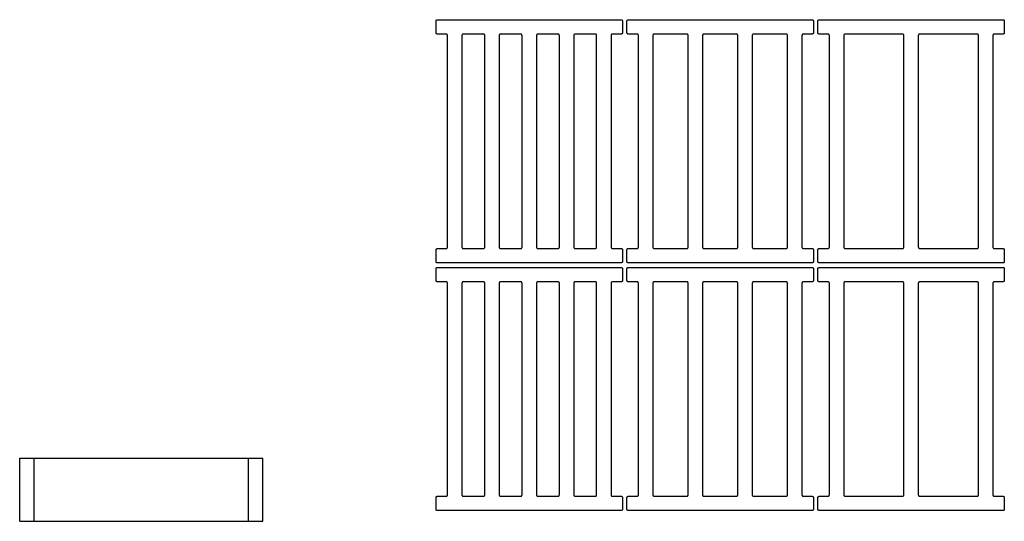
# Model space of a CAD drawing. Header units: millimetres. Extents: x 13017 to 17243, y -10418 to -9311.
# Tile 7 of 12: x 13996 to 15089, y -10418 to -9861. Entities that reach past the tile are written whole.
import ezdxf

# ---------------------------------------------------------------- set-up
doc = ezdxf.new("R2010")
doc.units = ezdxf.units.MM
doc.layers.add('CERAMICA_FERRES', color=7, linetype='Continuous', true_color=0x000000)
doc.layers.add('COTES_PLANOLS$Visible$Curves$Default', color=7, linetype='Continuous', true_color=0x000000)

msp = doc.modelspace()

# ---------------------------------------------------------------- linework, layer by layer
at = {"layer": 'CERAMICA_FERRES'}
for points in [[(13995.8, -10417.8), (13995.8, -10347.8)], [(13995.8, -10347.8), (13995.8, -10347.8), (13995.8, -10347.8), (13995.8, -10347.8), (13995.8, -10347.8), (13995.8, -10347.8), (13995.8, -10347.8), (13995.9, -10347.8), (13996.2, -10347.8), (13997.3, -10347.8)], [(13997.3, -10347.8), (14010.3, -10347.8)], [(14010.3, -10347.8), (14011.3, -10347.8), (14011.7, -10347.8), (14011.7, -10347.8), (14011.8, -10347.8), (14011.8, -10347.8), (14011.8, -10347.8), (14011.8, -10347.8), (14011.8, -10347.8), (14011.8, -10347.8)], [(14011.8, -10347.8), (14011.8, -10347.8), (14011.8, -10347.8), (14011.8, -10347.8), (14011.8, -10347.8), (14011.8, -10347.8), (14011.8, -10347.8), (14011.9, -10347.8), (14012.2, -10347.8), (14013.3, -10347.8)], [(14011.8, -10417.8), (14011.8, -10347.8)], [(14013.3, -10347.8), (14248.3, -10347.8)], [(14248.3, -10347.8), (14249.3, -10347.8), (14249.7, -10347.8), (14249.7, -10347.8), (14249.8, -10347.8), (14249.8, -10347.8), (14249.8, -10347.8), (14249.8, -10347.8), (14249.8, -10347.8), (14249.8, -10347.8)], [(14249.8, -10417.8), (14249.8, -10347.8)], [(14249.8, -10347.8), (14251.3, -10347.8)], [(14251.3, -10347.8), (14264.3, -10347.8)], [(14264.3, -10347.8), (14265.3, -10347.8), (14265.7, -10347.8), (14265.7, -10347.8), (14265.8, -10347.8), (14265.8, -10347.8), (14265.8, -10347.8), (14265.8, -10347.8), (14265.8, -10347.8), (14265.8, -10347.8)], [(14265.8, -10417.8), (14265.8, -10347.8)], [(13995.8, -10417.8), (13995.8, -10417.8), (13995.8, -10417.8), (13995.8, -10417.8), (13995.8, -10417.8), (13995.8, -10417.8), (13995.8, -10417.8), (13995.9, -10417.8), (13996.2, -10417.8), (13997.3, -10417.8)], [(13997.3, -10417.8), (14010.3, -10417.8)], [(14010.3, -10417.8), (14011.3, -10417.8), (14011.7, -10417.8), (14011.7, -10417.8), (14011.8, -10417.8), (14011.8, -10417.8), (14011.8, -10417.8), (14011.8, -10417.8), (14011.8, -10417.8), (14011.8, -10417.8)], [(14011.8, -10417.8), (14011.8, -10417.8), (14011.8, -10417.8), (14011.8, -10417.8), (14011.8, -10417.8), (14011.8, -10417.8), (14011.8, -10417.8), (14011.9, -10417.8), (14012.2, -10417.8), (14013.3, -10417.8)], [(14013.3, -10417.8), (14248.3, -10417.8)], [(14248.3, -10417.8), (14249.3, -10417.8), (14249.7, -10417.8), (14249.7, -10417.8), (14249.8, -10417.8), (14249.8, -10417.8), (14249.8, -10417.8), (14249.8, -10417.8), (14249.8, -10417.8), (14249.8, -10417.8)], [(14249.8, -10417.8), (14251.3, -10417.8)], [(14251.3, -10417.8), (14264.3, -10417.8)], [(14264.3, -10417.8), (14265.3, -10417.8), (14265.7, -10417.8), (14265.7, -10417.8), (14265.8, -10417.8), (14265.8, -10417.8), (14265.8, -10417.8), (14265.8, -10417.8), (14265.8, -10417.8), (14265.8, -10417.8)]]:
    msp.add_lwpolyline(points, dxfattribs=at)
at = {"layer": 'COTES_PLANOLS$Visible$Curves$Default'}
for points, weights in [([(14458.1, -9862.5), (14458.1, -9861), (14459.6, -9861)], [1, 0.707106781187, 1]), ([(14663.6, -9861), (14665.1, -9861), (14665.1, -9862.5)], [1, 0.707106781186, 1]), ([(14670.1, -9862.5), (14670.1, -9861), (14671.6, -9861)], [1, 0.707106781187, 1]), ([(14875.6, -9861), (14877.1, -9861), (14877.1, -9862.5)], [1, 0.707106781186, 1]), ([(14882.1, -9862.5), (14882.1, -9861), (14883.6, -9861)], [1, 0.707106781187, 1]), ([(15087.6, -9861), (15089.1, -9861), (15089.1, -9862.5)], [1, 0.707106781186, 1]), ([(14459.6, -9877), (14458.1, -9877), (14458.1, -9875.5)], [1, 0.707106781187, 1]), ([(14470.8, -9878.5), (14470.8, -9877), (14469.3, -9877)], [1, 0.707106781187, 1]), ([(14488.3, -9877), (14486.8, -9877), (14486.8, -9878.5)], [1, 0.707106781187, 1]), ([(14512.2, -9878.5), (14512.2, -9877), (14510.7, -9877)], [1, 0.707106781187, 1]), ([(14529.7, -9877), (14528.2, -9877), (14528.2, -9878.5)], [1, 0.707106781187, 1]), ([(14553.6, -9878.5), (14553.6, -9877), (14552.1, -9877)], [1, 0.707106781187, 1]), ([(14571.1, -9877), (14569.6, -9877), (14569.6, -9878.5)], [1, 0.707106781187, 1]), ([(14595, -9878.5), (14595, -9877), (14593.5, -9877)], [1, 0.707106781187, 1]), ([(14612.5, -9877), (14611, -9877), (14611, -9878.5)], [1, 0.707106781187, 1]), ([(14636.4, -9878.5), (14636.4, -9877), (14634.9, -9877)], [1, 0.707106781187, 1]), ([(14653.9, -9877), (14652.4, -9877), (14652.4, -9878.5)], [1, 0.707106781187, 1]), ([(14665.1, -9875.5), (14665.1, -9877), (14663.6, -9877)], [1, 0.707106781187, 1]), ([(14671.6, -9877), (14670.1, -9877), (14670.1, -9875.5)], [1, 0.707106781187, 1]), ([(14682.8, -9878.5), (14682.8, -9877), (14681.3, -9877)], [1, 0.707106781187, 1]), ([(14700.3, -9877), (14698.8, -9877), (14698.8, -9878.5)], [1, 0.707106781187, 1]), ([(14738, -9878.5), (14738, -9877), (14736.5, -9877)], [1, 0.707106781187, 1]), ([(14755.5, -9877), (14754, -9877), (14754, -9878.5)], [1, 0.707106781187, 1]), ([(14793.2, -9878.5), (14793.2, -9877), (14791.7, -9877)], [1, 0.707106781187, 1]), ([(14810.7, -9877), (14809.2, -9877), (14809.2, -9878.5)], [1, 0.707106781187, 1]), ([(14848.4, -9878.5), (14848.4, -9877), (14846.9, -9877)], [1, 0.707106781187, 1]), ([(14865.9, -9877), (14864.4, -9877), (14864.4, -9878.5)], [1, 0.707106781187, 1]), ([(14877.1, -9875.5), (14877.1, -9877), (14875.6, -9877)], [1, 0.707106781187, 1]), ([(14883.6, -9877), (14882.1, -9877), (14882.1, -9875.5)], [1, 0.707106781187, 1]), ([(14894.8, -9878.5), (14894.8, -9877), (14893.3, -9877)], [1, 0.707106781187, 1]), ([(14912.3, -9877), (14910.8, -9877), (14910.8, -9878.5)], [1, 0.707106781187, 1]), ([(14977.6, -9878.5), (14977.6, -9877), (14976.1, -9877)], [1, 0.707106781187, 1]), ([(14995.1, -9877), (14993.6, -9877), (14993.6, -9878.5)], [1, 0.707106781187, 1]), ([(15060.4, -9878.5), (15060.4, -9877), (15058.9, -9877)], [1, 0.707106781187, 1]), ([(15077.9, -9877), (15076.4, -9877), (15076.4, -9878.5)], [1, 0.707106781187, 1]), ([(15089.1, -9875.5), (15089.1, -9877), (15087.6, -9877)], [1, 0.707106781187, 1]), ([(14458.1, -10116.5), (14458.1, -10115), (14459.6, -10115)], [1, 0.707106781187, 1]), ([(14469.3, -10115), (14470.8, -10115), (14470.8, -10113.5)], [1, 0.707106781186, 1]), ([(14486.8, -10113.5), (14486.8, -10115), (14488.3, -10115)], [1, 0.707106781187, 1]), ([(14510.7, -10115), (14512.2, -10115), (14512.2, -10113.5)], [1, 0.707106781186, 1]), ([(14528.2, -10113.5), (14528.2, -10115), (14529.7, -10115)], [1, 0.707106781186, 1]), ([(14552.1, -10115), (14553.6, -10115), (14553.6, -10113.5)], [1, 0.707106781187, 1]), ([(14569.6, -10113.5), (14569.6, -10115), (14571.1, -10115)], [1, 0.707106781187, 1]), ([(14593.5, -10115), (14595, -10115), (14595, -10113.5)], [1, 0.707106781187, 1]), ([(14611, -10113.5), (14611, -10115), (14612.5, -10115)], [1, 0.707106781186, 1]), ([(14634.9, -10115), (14636.4, -10115), (14636.4, -10113.5)], [1, 0.707106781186, 1]), ([(14652.4, -10113.5), (14652.4, -10115), (14653.9, -10115)], [1, 0.707106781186, 1]), ([(14663.6, -10115), (14665.1, -10115), (14665.1, -10116.5)], [1, 0.707106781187, 1]), ([(14670.1, -10116.5), (14670.1, -10115), (14671.6, -10115)], [1, 0.707106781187, 1]), ([(14681.3, -10115), (14682.8, -10115), (14682.8, -10113.5)], [1, 0.707106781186, 1]), ([(14698.8, -10113.5), (14698.8, -10115), (14700.3, -10115)], [1, 0.707106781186, 1]), ([(14736.5, -10115), (14738, -10115), (14738, -10113.5)], [1, 0.707106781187, 1]), ([(14754, -10113.5), (14754, -10115), (14755.5, -10115)], [1, 0.707106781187, 1]), ([(14791.7, -10115), (14793.2, -10115), (14793.2, -10113.5)], [1, 0.707106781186, 1]), ([(14809.2, -10113.5), (14809.2, -10115), (14810.7, -10115)], [1, 0.707106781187, 1]), ([(14846.9, -10115), (14848.4, -10115), (14848.4, -10113.5)], [1, 0.707106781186, 1]), ([(14864.4, -10113.5), (14864.4, -10115), (14865.9, -10115)], [1, 0.707106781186, 1]), ([(14875.6, -10115), (14877.1, -10115), (14877.1, -10116.5)], [1, 0.707106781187, 1]), ([(14882.1, -10116.5), (14882.1, -10115), (14883.6, -10115)], [1, 0.707106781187, 1]), ([(14893.3, -10115), (14894.8, -10115), (14894.8, -10113.5)], [1, 0.707106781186, 1]), ([(14910.8, -10113.5), (14910.8, -10115), (14912.3, -10115)], [1, 0.707106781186, 1]), ([(14976.1, -10115), (14977.6, -10115), (14977.6, -10113.5)], [1, 0.707106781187, 1]), ([(14993.6, -10113.5), (14993.6, -10115), (14995.1, -10115)], [1, 0.707106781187, 1]), ([(15058.9, -10115), (15060.4, -10115), (15060.4, -10113.5)], [1, 0.707106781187, 1]), ([(15076.4, -10113.5), (15076.4, -10115), (15077.9, -10115)], [1, 0.707106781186, 1]), ([(15087.6, -10115), (15089.1, -10115), (15089.1, -10116.5)], [1, 0.707106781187, 1]), ([(14459.6, -10131), (14458.1, -10131), (14458.1, -10129.5)], [1, 0.707106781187, 1]), ([(14665.1, -10129.5), (14665.1, -10131), (14663.6, -10131)], [1, 0.707106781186, 1]), ([(14671.6, -10131), (14670.1, -10131), (14670.1, -10129.5)], [1, 0.707106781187, 1]), ([(14877.1, -10129.5), (14877.1, -10131), (14875.6, -10131)], [1, 0.707106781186, 1]), ([(14883.6, -10131), (14882.1, -10131), (14882.1, -10129.5)], [1, 0.707106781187, 1]), ([(15089.1, -10129.5), (15089.1, -10131), (15087.6, -10131)], [1, 0.707106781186, 1]), ([(14458.1, -10137.5), (14458.1, -10136), (14459.6, -10136)], [1, 0.707106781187, 1]), ([(14663.6, -10136), (14665.1, -10136), (14665.1, -10137.5)], [1, 0.707106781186, 1]), ([(14670.1, -10137.5), (14670.1, -10136), (14671.6, -10136)], [1, 0.707106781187, 1]), ([(14875.6, -10136), (14877.1, -10136), (14877.1, -10137.5)], [1, 0.707106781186, 1]), ([(14882.1, -10137.5), (14882.1, -10136), (14883.6, -10136)], [1, 0.707106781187, 1]), ([(15087.6, -10136), (15089.1, -10136), (15089.1, -10137.5)], [1, 0.707106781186, 1]), ([(14459.6, -10152), (14458.1, -10152), (14458.1, -10150.5)], [1, 0.707106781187, 1]), ([(14470.8, -10153.5), (14470.8, -10152), (14469.3, -10152)], [1, 0.707106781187, 1]), ([(14488.3, -10152), (14486.8, -10152), (14486.8, -10153.5)], [1, 0.707106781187, 1]), ([(14512.2, -10153.5), (14512.2, -10152), (14510.7, -10152)], [1, 0.707106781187, 1]), ([(14529.7, -10152), (14528.2, -10152), (14528.2, -10153.5)], [1, 0.707106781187, 1]), ([(14553.6, -10153.5), (14553.6, -10152), (14552.1, -10152)], [1, 0.707106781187, 1]), ([(14571.1, -10152), (14569.6, -10152), (14569.6, -10153.5)], [1, 0.707106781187, 1]), ([(14595, -10153.5), (14595, -10152), (14593.5, -10152)], [1, 0.707106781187, 1]), ([(14612.5, -10152), (14611, -10152), (14611, -10153.5)], [1, 0.707106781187, 1]), ([(14636.4, -10153.5), (14636.4, -10152), (14634.9, -10152)], [1, 0.707106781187, 1]), ([(14653.9, -10152), (14652.4, -10152), (14652.4, -10153.5)], [1, 0.707106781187, 1]), ([(14665.1, -10150.5), (14665.1, -10152), (14663.6, -10152)], [1, 0.707106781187, 1]), ([(14671.6, -10152), (14670.1, -10152), (14670.1, -10150.5)], [1, 0.707106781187, 1]), ([(14682.8, -10153.5), (14682.8, -10152), (14681.3, -10152)], [1, 0.707106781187, 1]), ([(14700.3, -10152), (14698.8, -10152), (14698.8, -10153.5)], [1, 0.707106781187, 1]), ([(14738, -10153.5), (14738, -10152), (14736.5, -10152)], [1, 0.707106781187, 1]), ([(14755.5, -10152), (14754, -10152), (14754, -10153.5)], [1, 0.707106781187, 1]), ([(14793.2, -10153.5), (14793.2, -10152), (14791.7, -10152)], [1, 0.707106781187, 1]), ([(14810.7, -10152), (14809.2, -10152), (14809.2, -10153.5)], [1, 0.707106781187, 1]), ([(14848.4, -10153.5), (14848.4, -10152), (14846.9, -10152)], [1, 0.707106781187, 1]), ([(14865.9, -10152), (14864.4, -10152), (14864.4, -10153.5)], [1, 0.707106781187, 1]), ([(14877.1, -10150.5), (14877.1, -10152), (14875.6, -10152)], [1, 0.707106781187, 1]), ([(14883.6, -10152), (14882.1, -10152), (14882.1, -10150.5)], [1, 0.707106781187, 1]), ([(14894.8, -10153.5), (14894.8, -10152), (14893.3, -10152)], [1, 0.707106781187, 1]), ([(14912.3, -10152), (14910.8, -10152), (14910.8, -10153.5)], [1, 0.707106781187, 1]), ([(14977.6, -10153.5), (14977.6, -10152), (14976.1, -10152)], [1, 0.707106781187, 1]), ([(14995.1, -10152), (14993.6, -10152), (14993.6, -10153.5)], [1, 0.707106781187, 1]), ([(15060.4, -10153.5), (15060.4, -10152), (15058.9, -10152)], [1, 0.707106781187, 1]), ([(15077.9, -10152), (15076.4, -10152), (15076.4, -10153.5)], [1, 0.707106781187, 1]), ([(15089.1, -10150.5), (15089.1, -10152), (15087.6, -10152)], [1, 0.707106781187, 1]), ([(14458.1, -10391.5), (14458.1, -10390), (14459.6, -10390)], [1, 0.707106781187, 1]), ([(14469.3, -10390), (14470.8, -10390), (14470.8, -10388.5)], [1, 0.707106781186, 1]), ([(14486.8, -10388.5), (14486.8, -10390), (14488.3, -10390)], [1, 0.707106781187, 1]), ([(14510.7, -10390), (14512.2, -10390), (14512.2, -10388.5)], [1, 0.707106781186, 1]), ([(14528.2, -10388.5), (14528.2, -10390), (14529.7, -10390)], [1, 0.707106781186, 1]), ([(14552.1, -10390), (14553.6, -10390), (14553.6, -10388.5)], [1, 0.707106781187, 1]), ([(14569.6, -10388.5), (14569.6, -10390), (14571.1, -10390)], [1, 0.707106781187, 1]), ([(14593.5, -10390), (14595, -10390), (14595, -10388.5)], [1, 0.707106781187, 1]), ([(14611, -10388.5), (14611, -10390), (14612.5, -10390)], [1, 0.707106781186, 1]), ([(14634.9, -10390), (14636.4, -10390), (14636.4, -10388.5)], [1, 0.707106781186, 1]), ([(14652.4, -10388.5), (14652.4, -10390), (14653.9, -10390)], [1, 0.707106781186, 1]), ([(14663.6, -10390), (14665.1, -10390), (14665.1, -10391.5)], [1, 0.707106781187, 1]), ([(14670.1, -10391.5), (14670.1, -10390), (14671.6, -10390)], [1, 0.707106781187, 1]), ([(14681.3, -10390), (14682.8, -10390), (14682.8, -10388.5)], [1, 0.707106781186, 1]), ([(14698.8, -10388.5), (14698.8, -10390), (14700.3, -10390)], [1, 0.707106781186, 1]), ([(14736.5, -10390), (14738, -10390), (14738, -10388.5)], [1, 0.707106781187, 1]), ([(14754, -10388.5), (14754, -10390), (14755.5, -10390)], [1, 0.707106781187, 1]), ([(14791.7, -10390), (14793.2, -10390), (14793.2, -10388.5)], [1, 0.707106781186, 1]), ([(14809.2, -10388.5), (14809.2, -10390), (14810.7, -10390)], [1, 0.707106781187, 1]), ([(14846.9, -10390), (14848.4, -10390), (14848.4, -10388.5)], [1, 0.707106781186, 1]), ([(14864.4, -10388.5), (14864.4, -10390), (14865.9, -10390)], [1, 0.707106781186, 1]), ([(14875.6, -10390), (14877.1, -10390), (14877.1, -10391.5)], [1, 0.707106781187, 1]), ([(14882.1, -10391.5), (14882.1, -10390), (14883.6, -10390)], [1, 0.707106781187, 1]), ([(14893.3, -10390), (14894.8, -10390), (14894.8, -10388.5)], [1, 0.707106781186, 1]), ([(14910.8, -10388.5), (14910.8, -10390), (14912.3, -10390)], [1, 0.707106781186, 1]), ([(14976.1, -10390), (14977.6, -10390), (14977.6, -10388.5)], [1, 0.707106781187, 1]), ([(14993.6, -10388.5), (14993.6, -10390), (14995.1, -10390)], [1, 0.707106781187, 1]), ([(15058.9, -10390), (15060.4, -10390), (15060.4, -10388.5)], [1, 0.707106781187, 1]), ([(15076.4, -10388.5), (15076.4, -10390), (15077.9, -10390)], [1, 0.707106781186, 1]), ([(15087.6, -10390), (15089.1, -10390), (15089.1, -10391.5)], [1, 0.707106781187, 1]), ([(14459.6, -10406), (14458.1, -10406), (14458.1, -10404.5)], [1, 0.707106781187, 1]), ([(14665.1, -10404.5), (14665.1, -10406), (14663.6, -10406)], [1, 0.707106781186, 1]), ([(14671.6, -10406), (14670.1, -10406), (14670.1, -10404.5)], [1, 0.707106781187, 1]), ([(14877.1, -10404.5), (14877.1, -10406), (14875.6, -10406)], [1, 0.707106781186, 1]), ([(14883.6, -10406), (14882.1, -10406), (14882.1, -10404.5)], [1, 0.707106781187, 1]), ([(15089.1, -10404.5), (15089.1, -10406), (15087.6, -10406)], [1, 0.707106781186, 1])]:
    msp.add_rational_spline(points, weights, degree=2, dxfattribs=at)
for points in [[(14459.6, -9861), (14561.6, -9861), (14663.6, -9861)], [(14671.6, -9861), (14773.6, -9861), (14875.6, -9861)], [(14883.6, -9861), (14985.6, -9861), (15087.6, -9861)], [(14458.1, -9875.5), (14458.1, -9869), (14458.1, -9862.5)], [(14665.1, -9862.5), (14665.1, -9869), (14665.1, -9875.5)], [(14670.1, -9875.5), (14670.1, -9869), (14670.1, -9862.5)], [(14877.1, -9862.5), (14877.1, -9869), (14877.1, -9875.5)], [(14882.1, -9875.5), (14882.1, -9869), (14882.1, -9862.5)], [(15089.1, -9862.5), (15089.1, -9869), (15089.1, -9875.5)], [(14469.3, -9877), (14464.4, -9877), (14459.6, -9877)], [(14470.8, -10113.5), (14470.8, -9996), (14470.8, -9878.5)], [(14486.8, -9878.5), (14486.8, -9996), (14486.8, -10113.5)], [(14510.7, -9877), (14499.5, -9877), (14488.3, -9877)], [(14512.2, -10113.5), (14512.2, -9996), (14512.2, -9878.5)], [(14528.2, -9878.5), (14528.2, -9996), (14528.2, -10113.5)], [(14552.1, -9877), (14540.9, -9877), (14529.7, -9877)], [(14553.6, -10113.5), (14553.6, -9996), (14553.6, -9878.5)], [(14569.6, -9878.5), (14569.6, -9996), (14569.6, -10113.5)], [(14593.5, -9877), (14582.3, -9877), (14571.1, -9877)], [(14595, -10113.5), (14595, -9996), (14595, -9878.5)], [(14611, -9878.5), (14611, -9996), (14611, -10113.5)], [(14634.9, -9877), (14623.7, -9877), (14612.5, -9877)], [(14636.4, -10113.5), (14636.4, -9996), (14636.4, -9878.5)], [(14652.4, -9878.5), (14652.4, -9996), (14652.4, -10113.5)], [(14663.6, -9877), (14658.7, -9877), (14653.9, -9877)], [(14681.3, -9877), (14676.4, -9877), (14671.6, -9877)], [(14682.8, -10113.5), (14682.8, -9996), (14682.8, -9878.5)], [(14698.8, -9878.5), (14698.8, -9996), (14698.8, -10113.5)], [(14736.5, -9877), (14718.4, -9877), (14700.3, -9877)], [(14738, -10113.5), (14738, -9996), (14738, -9878.5)], [(14754, -9878.5), (14754, -9996), (14754, -10113.5)], [(14791.7, -9877), (14773.6, -9877), (14755.5, -9877)], [(14793.2, -10113.5), (14793.2, -9996), (14793.2, -9878.5)], [(14809.2, -9878.5), (14809.2, -9996), (14809.2, -10113.5)], [(14846.9, -9877), (14828.8, -9877), (14810.7, -9877)], [(14848.4, -10113.5), (14848.4, -9996), (14848.4, -9878.5)], [(14864.4, -9878.5), (14864.4, -9996), (14864.4, -10113.5)], [(14875.6, -9877), (14870.7, -9877), (14865.9, -9877)], [(14893.3, -9877), (14888.4, -9877), (14883.6, -9877)], [(14894.8, -10113.5), (14894.8, -9996), (14894.8, -9878.5)], [(14910.8, -9878.5), (14910.8, -9996), (14910.8, -10113.5)], [(14977.6, -10113.5), (14977.6, -9996), (14977.6, -9878.5)], [(14993.6, -9878.5), (14993.6, -9996), (14993.6, -10113.5)], [(15060.4, -10113.5), (15060.4, -9996), (15060.4, -9878.5)], [(15076.4, -9878.5), (15076.4, -9996), (15076.4, -10113.5)], [(15087.6, -9877), (15082.7, -9877), (15077.9, -9877)], [(14458.1, -10129.5), (14458.1, -10123), (14458.1, -10116.5)], [(14459.6, -10115), (14464.4, -10115), (14469.3, -10115)], [(14488.3, -10115), (14499.5, -10115), (14510.7, -10115)], [(14529.7, -10115), (14540.9, -10115), (14552.1, -10115)], [(14571.1, -10115), (14582.3, -10115), (14593.5, -10115)], [(14612.5, -10115), (14623.7, -10115), (14634.9, -10115)], [(14653.9, -10115), (14658.7, -10115), (14663.6, -10115)], [(14665.1, -10116.5), (14665.1, -10123), (14665.1, -10129.5)], [(14670.1, -10129.5), (14670.1, -10123), (14670.1, -10116.5)], [(14671.6, -10115), (14676.4, -10115), (14681.3, -10115)], [(14700.3, -10115), (14718.4, -10115), (14736.5, -10115)], [(14755.5, -10115), (14773.6, -10115), (14791.7, -10115)], [(14810.7, -10115), (14828.8, -10115), (14846.9, -10115)], [(14865.9, -10115), (14870.7, -10115), (14875.6, -10115)], [(14877.1, -10116.5), (14877.1, -10123), (14877.1, -10129.5)], [(14882.1, -10129.5), (14882.1, -10123), (14882.1, -10116.5)], [(14883.6, -10115), (14888.4, -10115), (14893.3, -10115)], [(15077.9, -10115), (15082.7, -10115), (15087.6, -10115)], [(15089.1, -10116.5), (15089.1, -10123), (15089.1, -10129.5)], [(14663.6, -10131), (14561.6, -10131), (14459.6, -10131)], [(14875.6, -10131), (14773.6, -10131), (14671.6, -10131)], [(15087.6, -10131), (14985.6, -10131), (14883.6, -10131)], [(14458.1, -10150.5), (14458.1, -10144), (14458.1, -10137.5)], [(14459.6, -10136), (14561.6, -10136), (14663.6, -10136)], [(14665.1, -10137.5), (14665.1, -10144), (14665.1, -10150.5)], [(14670.1, -10150.5), (14670.1, -10144), (14670.1, -10137.5)], [(14671.6, -10136), (14773.6, -10136), (14875.6, -10136)], [(14877.1, -10137.5), (14877.1, -10144), (14877.1, -10150.5)], [(14882.1, -10150.5), (14882.1, -10144), (14882.1, -10137.5)], [(14883.6, -10136), (14985.6, -10136), (15087.6, -10136)], [(15089.1, -10137.5), (15089.1, -10144), (15089.1, -10150.5)], [(14469.3, -10152), (14464.4, -10152), (14459.6, -10152)], [(14470.8, -10388.5), (14470.8, -10271), (14470.8, -10153.5)], [(14486.8, -10153.5), (14486.8, -10271), (14486.8, -10388.5)], [(14510.7, -10152), (14499.5, -10152), (14488.3, -10152)], [(14512.2, -10388.5), (14512.2, -10271), (14512.2, -10153.5)], [(14528.2, -10153.5), (14528.2, -10271), (14528.2, -10388.5)], [(14552.1, -10152), (14540.9, -10152), (14529.7, -10152)], [(14553.6, -10388.5), (14553.6, -10271), (14553.6, -10153.5)], [(14569.6, -10153.5), (14569.6, -10271), (14569.6, -10388.5)], [(14593.5, -10152), (14582.3, -10152), (14571.1, -10152)], [(14595, -10388.5), (14595, -10271), (14595, -10153.5)], [(14611, -10153.5), (14611, -10271), (14611, -10388.5)], [(14634.9, -10152), (14623.7, -10152), (14612.5, -10152)], [(14636.4, -10388.5), (14636.4, -10271), (14636.4, -10153.5)], [(14652.4, -10153.5), (14652.4, -10271), (14652.4, -10388.5)], [(14663.6, -10152), (14658.7, -10152), (14653.9, -10152)], [(14681.3, -10152), (14676.4, -10152), (14671.6, -10152)], [(14682.8, -10388.5), (14682.8, -10271), (14682.8, -10153.5)], [(14698.8, -10153.5), (14698.8, -10271), (14698.8, -10388.5)], [(14736.5, -10152), (14718.4, -10152), (14700.3, -10152)], [(14738, -10388.5), (14738, -10271), (14738, -10153.5)], [(14754, -10153.5), (14754, -10271), (14754, -10388.5)], [(14791.7, -10152), (14773.6, -10152), (14755.5, -10152)], [(14793.2, -10388.5), (14793.2, -10271), (14793.2, -10153.5)], [(14809.2, -10153.5), (14809.2, -10271), (14809.2, -10388.5)], [(14846.9, -10152), (14828.8, -10152), (14810.7, -10152)], [(14848.4, -10388.5), (14848.4, -10271), (14848.4, -10153.5)], [(14864.4, -10153.5), (14864.4, -10271), (14864.4, -10388.5)], [(14875.6, -10152), (14870.7, -10152), (14865.9, -10152)], [(14893.3, -10152), (14888.4, -10152), (14883.6, -10152)], [(14894.8, -10388.5), (14894.8, -10271), (14894.8, -10153.5)], [(14910.8, -10153.5), (14910.8, -10271), (14910.8, -10388.5)], [(14977.6, -10388.5), (14977.6, -10271), (14977.6, -10153.5)], [(14993.6, -10153.5), (14993.6, -10271), (14993.6, -10388.5)], [(15060.4, -10388.5), (15060.4, -10271), (15060.4, -10153.5)], [(15076.4, -10153.5), (15076.4, -10271), (15076.4, -10388.5)], [(15087.6, -10152), (15082.7, -10152), (15077.9, -10152)], [(14458.1, -10404.5), (14458.1, -10398), (14458.1, -10391.5)], [(14459.6, -10390), (14464.4, -10390), (14469.3, -10390)], [(14488.3, -10390), (14499.5, -10390), (14510.7, -10390)], [(14529.7, -10390), (14540.9, -10390), (14552.1, -10390)], [(14571.1, -10390), (14582.3, -10390), (14593.5, -10390)], [(14612.5, -10390), (14623.7, -10390), (14634.9, -10390)], [(14653.9, -10390), (14658.7, -10390), (14663.6, -10390)], [(14665.1, -10391.5), (14665.1, -10398), (14665.1, -10404.5)], [(14670.1, -10404.5), (14670.1, -10398), (14670.1, -10391.5)], [(14671.6, -10390), (14676.4, -10390), (14681.3, -10390)], [(14700.3, -10390), (14718.4, -10390), (14736.5, -10390)], [(14755.5, -10390), (14773.6, -10390), (14791.7, -10390)], [(14810.7, -10390), (14828.8, -10390), (14846.9, -10390)], [(14865.9, -10390), (14870.7, -10390), (14875.6, -10390)], [(14877.1, -10391.5), (14877.1, -10398), (14877.1, -10404.5)], [(14882.1, -10404.5), (14882.1, -10398), (14882.1, -10391.5)], [(14883.6, -10390), (14888.4, -10390), (14893.3, -10390)], [(15077.9, -10390), (15082.7, -10390), (15087.6, -10390)], [(15089.1, -10391.5), (15089.1, -10398), (15089.1, -10404.5)], [(14663.6, -10406), (14561.6, -10406), (14459.6, -10406)], [(14875.6, -10406), (14773.6, -10406), (14671.6, -10406)], [(15087.6, -10406), (14985.6, -10406), (14883.6, -10406)]]:
    msp.add_open_spline(points, degree=2, dxfattribs=at)
for points, knots in [([(14976.1, -9877), (14964.1, -9877), (14952.2, -9877), (14944.2, -9877), (14936.2, -9877), (14924.2, -9877), (14912.3, -9877)], [-6777.778288, -6777.778288, -6777.778288, -6753.878288, -6753.878288, -6737.878288, -6737.878288, -6713.978288, -6713.978288, -6713.978288]), ([(15058.9, -9877), (15046.9, -9877), (15035, -9877), (15027, -9877), (15019, -9877), (15007, -9877), (14995.1, -9877)], [-7081.290677, -7081.290677, -7081.290677, -7057.390677, -7057.390677, -7041.390677, -7041.390677, -7017.490677, -7017.490677, -7017.490677]), ([(14912.3, -10115), (14924.2, -10115), (14936.2, -10115), (14944.2, -10115), (14952.2, -10115), (14964.1, -10115), (14976.1, -10115)], [-6474.265899, -6474.265899, -6474.265899, -6450.365899, -6450.365899, -6434.365899, -6434.365899, -6410.465899, -6410.465899, -6410.465899]), ([(14995.1, -10115), (15007, -10115), (15019, -10115), (15027, -10115), (15035, -10115), (15046.9, -10115), (15058.9, -10115)], [-7384.803066, -7384.803066, -7384.803066, -7360.903066, -7360.903066, -7344.903066, -7344.903066, -7321.003066, -7321.003066, -7321.003066]), ([(14976.1, -10152), (14964.1, -10152), (14952.2, -10152), (14944.2, -10152), (14936.2, -10152), (14924.2, -10152), (14912.3, -10152)], [-6777.778288, -6777.778288, -6777.778288, -6753.878288, -6753.878288, -6737.878288, -6737.878288, -6713.978288, -6713.978288, -6713.978288]), ([(15058.9, -10152), (15046.9, -10152), (15035, -10152), (15027, -10152), (15019, -10152), (15007, -10152), (14995.1, -10152)], [-7081.290677, -7081.290677, -7081.290677, -7057.390677, -7057.390677, -7041.390677, -7041.390677, -7017.490677, -7017.490677, -7017.490677]), ([(14912.3, -10390), (14924.2, -10390), (14936.2, -10390), (14944.2, -10390), (14952.2, -10390), (14964.1, -10390), (14976.1, -10390)], [-6474.265899, -6474.265899, -6474.265899, -6450.365899, -6450.365899, -6434.365899, -6434.365899, -6410.465899, -6410.465899, -6410.465899]), ([(14995.1, -10390), (15007, -10390), (15019, -10390), (15027, -10390), (15035, -10390), (15046.9, -10390), (15058.9, -10390)], [-7384.803066, -7384.803066, -7384.803066, -7360.903066, -7360.903066, -7344.903066, -7344.903066, -7321.003066, -7321.003066, -7321.003066])]:
    msp.add_open_spline(points, degree=2, knots=knots, dxfattribs=at)

doc.saveas('drawing.dxf')
